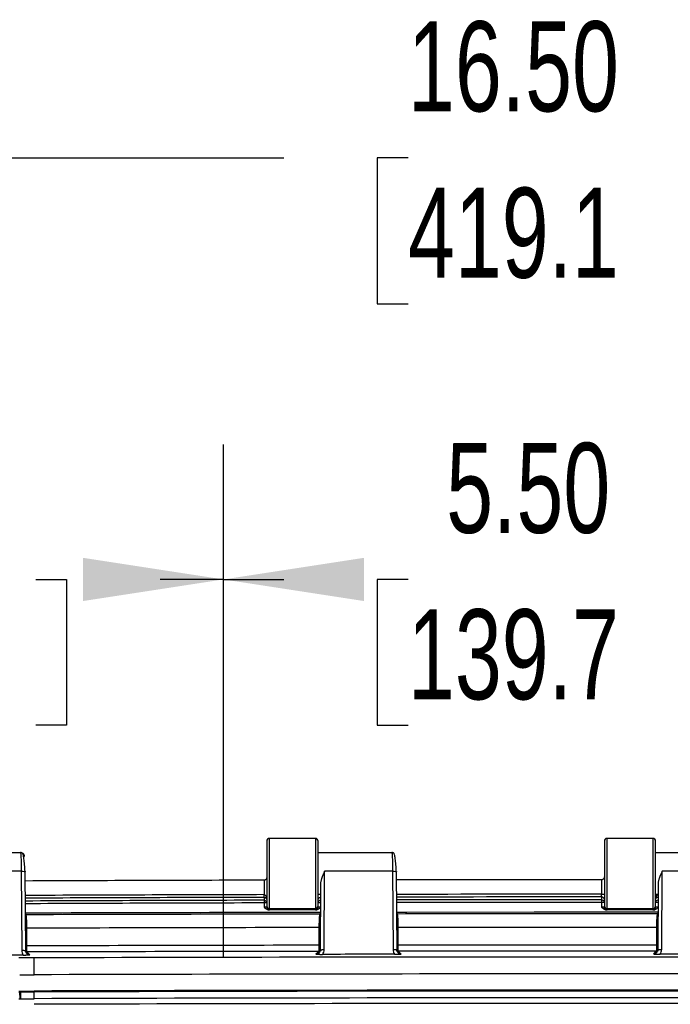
# Model space of a CAD drawing. Header units: inches. Extents: x 2 to 86, y 2 to 66.
# Tile 26 of 36: x 62.9 to 67.7, y 32.9 to 40.2. Entities that reach past the tile are written whole.
import ezdxf

# ---------------------------------------------------------------- set-up
doc = ezdxf.new("R2010")
doc.units = ezdxf.units.IN
doc.header["$LTSCALE"] = 8
doc.header["$MEASUREMENT"] = 0
doc.layers.add('DIMENSIONS', color=140, linetype='Continuous', lineweight=25)
doc.styles.add('SLDTEXTSTYLE0', font='TXT', dxfattribs={"width": 0.7})
doc.dimstyles.new('SLDDIMSTYLE4', dxfattribs={"dimtxt": 0.679688, "dimasz": 1.04, "dimexe": 0, "dimexo": 0.0625, "dimgap": 0.169922, "dimtad": 0, "dimtih": 1, "dimtoh": 1, "dimrnd": 1e-09, "dimzin": 4, "dimdsep": 46, "dimtxsty": 'SLDTEXTSTYLE0', "dimsah": 1, "dimcen": 0.09, "dimadec": 0, "dimazin": 1, "dimtfac": 1, "dimtofl": 0, "dimtmove": 0, "dimatfit": 3, "dimfxl": 0, "dimfrac": 2, "dimtolj": 1, "dimtzin": 12, "dimarcsym": 0})

# ---------------------------------------------------------------- blocks, each defined once
blk = doc.blocks.new('_D_15')
at = {"layer": 'DIMENSIONS'}
for p, q in [((58.8774, 33.2509), (58.8774, 37.0536)), ((64.3774, 33.2509), (64.3774, 37.0536)), ((58.8774, 36.0536), (59.4808, 36.0536)), ((60.4018, 36.0536), (60.1735, 36.0536)), ((60.1735, 36.0536), (60.1735, 34.9734)), ((62.987, 36.0536), (63.2152, 36.0536)), ((63.2152, 36.0536), (63.2152, 34.9734)), ((64.3774, 36.0536), (63.908, 36.0536)), ((60.1735, 34.9734), (60.4018, 34.9734)), ((63.2152, 34.9734), (62.987, 34.9734))]:
    blk.add_line(p, q, dxfattribs=at)
for points in [[(58.8774, 36.0536), (59.9174, 35.8936), (59.9174, 36.2136)], [(64.3774, 36.0536), (63.3374, 36.2136), (63.3374, 35.8936)]]:
    blk.add_solid(points, dxfattribs=at)
at = {"layer": 'DIMENSIONS', "char_height": 0.66667, "attachment_point": 1, "style": 'SLDTEXTSTYLE0'}
for s, insert in [('5.50', (60.6845, 37.0651)), ('139.7', (60.4018, 35.8327))]:
    blk.add_mtext(s, dxfattribs=dict(at, insert=insert))
blk = doc.blocks.new('_D_16')
at = {"layer": 'DIMENSIONS'}
for p, q in [((64.3774, 33.2509), (64.3774, 37.0536)), ((69.8774, 33.2509), (69.8774, 37.0536)), ((64.3774, 36.0536), (64.8227, 36.0536)), ((65.7437, 36.0536), (65.5155, 36.0536)), ((65.5155, 36.0536), (65.5155, 34.9734)), ((68.3289, 36.0536), (68.5571, 36.0536)), ((68.5571, 36.0536), (68.5571, 34.9734)), ((69.8774, 36.0536), (69.2499, 36.0536)), ((65.5155, 34.9734), (65.7437, 34.9734)), ((68.5571, 34.9734), (68.3289, 34.9734))]:
    blk.add_line(p, q, dxfattribs=at)
for points in [[(64.3774, 36.0536), (65.4174, 35.8936), (65.4174, 36.2136)], [(69.8774, 36.0536), (68.8374, 36.2136), (68.8374, 35.8936)]]:
    blk.add_solid(points, dxfattribs=at)
at = {"layer": 'DIMENSIONS', "char_height": 0.66667, "attachment_point": 1, "style": 'SLDTEXTSTYLE0'}
for s, insert in [('5.50', (66.0264, 37.0651)), ('139.7', (65.7437, 35.8327))]:
    blk.add_mtext(s, dxfattribs=dict(at, insert=insert))
blk = doc.blocks.new('_D_18')
at = {"layer": 'DIMENSIONS'}
for p, q in [((58.8774, 33.2509), (58.8774, 40.1753)), ((75.3774, 33.2509), (75.3774, 40.1753)), ((58.8774, 39.1753), (64.8227, 39.1753)), ((65.7437, 39.1753), (65.5155, 39.1753)), ((65.5155, 39.1753), (65.5155, 38.0951)), ((68.3289, 39.1753), (68.5571, 39.1753)), ((68.5571, 39.1753), (68.5571, 38.0951)), ((75.3774, 39.1753), (69.2499, 39.1753)), ((65.5155, 38.0951), (65.7437, 38.0951)), ((68.5571, 38.0951), (68.3289, 38.0951))]:
    blk.add_line(p, q, dxfattribs=at)
for points in [[(58.8774, 39.1753), (59.9174, 39.0153), (59.9174, 39.3353)], [(75.3774, 39.1753), (74.3374, 39.3353), (74.3374, 39.0153)]]:
    blk.add_solid(points, dxfattribs=at)
at = {"layer": 'DIMENSIONS', "char_height": 0.66667, "attachment_point": 1, "style": 'SLDTEXTSTYLE0'}
for s, insert in [('16.50', (65.7437, 40.1868)), ('419.1', (65.7437, 38.9544))]:
    blk.add_mtext(s, dxfattribs=dict(at, insert=insert))

msp = doc.modelspace()

# ---------------------------------------------------------------- linework, layer by layer
for p, q in [((65.0574, 34.1359), (64.7174, 34.1359)), ((64.7174, 33.616), (64.7174, 34.1359)), ((65.0574, 34.1359), (65.0574, 33.616)), ((67.5574, 34.1359), (67.2174, 34.1359)), ((67.2174, 33.616), (67.2174, 34.1359)), ((67.5574, 34.1359), (67.5574, 33.616)), ((64.6974, 34.1159), (64.6974, 33.636)), ((65.0774, 33.636), (65.0774, 34.1159)), ((67.1974, 34.1159), (67.1974, 33.636)), ((67.5774, 33.636), (67.5774, 34.1159)), ((62.3274, 34.0319), (62.8725, 34.0319)), ((65.0774, 34.0319), (65.6225, 34.0319)), ((67.5774, 34.0319), (68.1225, 34.0319)), ((62.8791, 33.8928), (62.3757, 33.8928)), ((62.8791, 33.8928), (62.8824, 33.3075)), ((62.9124, 33.3043), (62.909, 33.8895)), ((65.1224, 33.3123), (65.1257, 33.8928)), ((65.6291, 33.8928), (65.1257, 33.8928)), ((65.6291, 33.8928), (65.6324, 33.3131)), ((65.6623, 33.3099), (65.659, 33.8895)), ((67.6224, 33.3138), (67.6257, 33.8928)), ((68.1291, 33.8928), (67.6257, 33.8928)), ((64.6774, 33.8263), (64.6774, 33.7192)), ((64.6774, 33.8263), (64.6775, 33.8263)), ((65.0952, 33.7984), (65.0924, 33.3092)), ((67.1774, 33.8294), (67.1774, 33.7222)), ((67.5952, 33.7984), (67.5924, 33.3107)), ((65.0948, 33.7199), (65.0774, 33.7199)), ((67.1774, 33.7023), (67.1774, 33.681)), ((67.5948, 33.7199), (67.5774, 33.7199)), ((64.6774, 33.6779), (64.6774, 33.658)), ((64.6774, 33.658), (64.6774, 33.6268)), ((64.6974, 33.658), (64.6774, 33.658)), ((64.6974, 33.636), (64.6974, 33.6275)), ((64.7174, 33.616), (65.0574, 33.616)), ((64.7174, 33.6075), (64.7174, 33.616)), ((65.0574, 33.616), (65.0574, 33.6075)), ((65.0944, 33.659), (65.0774, 33.659)), ((65.0774, 33.6275), (65.0774, 33.636)), ((67.1774, 33.681), (67.1774, 33.6611)), ((67.1774, 33.6611), (67.1774, 33.6268)), ((67.1974, 33.6611), (67.1774, 33.6611)), ((67.1974, 33.636), (67.1974, 33.6275)), ((67.2174, 33.616), (67.5574, 33.616)), ((67.2174, 33.6075), (67.2174, 33.616)), ((67.5574, 33.616), (67.5574, 33.6075)), ((67.5944, 33.661), (67.5774, 33.661)), ((67.5774, 33.6275), (67.5774, 33.636)), ((62.9149, 33.5704), (62.9108, 33.5773)), ((65.063, 33.6072), (64.7118, 33.6072)), ((65.094, 33.582), (65.09, 33.5753)), ((65.6649, 33.576), (65.6608, 33.5829)), ((67.563, 33.6072), (67.2118, 33.6072)), ((67.594, 33.5835), (67.5899, 33.5767)), ((62.9211, 33.3397), (62.9211, 33.4708)), ((65.0837, 33.4757), (65.0837, 33.3445)), ((65.6711, 33.3453), (65.6711, 33.4764)), ((67.5837, 33.4771), (67.5837, 33.346)), ((62.9135, 33.2962), (62.9219, 33.2947)), ((62.9326, 33.2841), (62.9219, 33.2947)), ((62.9431, 33.2736), (62.9326, 33.2841)), ((65.0723, 33.2889), (65.0619, 33.2784)), ((65.083, 33.2996), (65.0723, 33.2889)), ((65.6635, 33.3018), (65.6718, 33.3004)), ((65.6825, 33.2897), (65.6718, 33.3004)), ((65.693, 33.2792), (65.6825, 33.2897)), ((67.5723, 33.2903), (67.5618, 33.2799)), ((67.583, 33.301), (67.5723, 33.2903)), ((67.5913, 33.3025), (67.583, 33.301)), ((62.8684, 33.0054), (62.8704, 33.0055)), ((62.8687, 32.9985), (62.8684, 33.0054)), ((62.8687, 32.9985), (62.8705, 32.9986)), ((62.8702, 32.9487), (62.8687, 32.9985)), ((62.8704, 33.0055), (62.8723, 33.0055)), ((62.8704, 33.0055), (62.8705, 32.9986)), ((62.8723, 32.9986), (62.8705, 32.9986)), ((62.8723, 33.0055), (62.8723, 32.9986)), ((62.9749, 32.9987), (62.9749, 33.0057)), ((62.8702, 32.9487), (62.8713, 32.9487)), ((62.8724, 32.9487), (62.8713, 32.9487))]:
    msp.add_line(p, q)
at = {"flags": 128}
msp.add_lwpolyline([(67.594, 33.5889), (66.678, 33.5889), (65.7354, 33.5882), (65.6583, 33.5882)], dxfattribs=at)
for centre, radius, start, end in [((64.7174, 34.1159), 0.02, 90, 180), ((65.0574, 34.1159), 0.02, 0, 90), ((67.2174, 34.1159), 0.02, 90, 180), ((67.5574, 34.1159), 0.02, 0, 90), ((67.1371, -954.2826), 988.112, 90.1426253, 90.2451417), ((67.1371, -954.2826), 988.112, 89.9976624, 90.0856845), ((67.1371, -954.2826), 988.0049, 90.1426465, 90.2451329), ((67.1371, -954.2826), 987.9849, 90.1426436, 90.2451313), ((67.1371, -954.2826), 988.0049, 89.9976621, 90.0856585), ((67.1371, -954.2826), 987.9849, 89.997662, 90.0856537), ((67.1371, -954.2826), 987.9636, 90.1426496, 90.2451296), ((67.1371, -954.2826), 987.9437, 90.1426496, 90.245128), ((64.7174, 33.636), 0.02, 180.00436, 270.00436), ((65.0574, 33.636), 0.02, 269.99564, 359.99564), ((67.1371, -954.2826), 987.9636, 89.997662, 90.0856485), ((67.1371, -954.2826), 987.9437, 89.997662, 90.0856436), ((67.2174, 33.636), 0.02, 180.00436, 270.00436), ((67.5574, 33.636), 0.02, 269.99564, 359.99564), ((67.1274, -1356.0339), 1389.6229, 90.0838394, 90.1739847), ((67.1274, -1356.0339), 1389.6107, 90.0840053, 90.1736865), ((67.1274, -1356.0339), 1389.6107, 89.9809287, 90.060302), ((67.1274, -1356.0339), 1389.5111, 90.0842696, 90.1734462), ((67.1274, -1356.0339), 1389.5111, 89.9811834, 90.0600511), ((67.1274, -1356.0339), 1389.38, 90.0842776, 90.1734626), ((67.1274, -1356.0339), 1389.38, 89.9811816, 90.0600568), ((67.1274, -1356.0339), 1389.335, 90.0843092, 90.1734338), ((67.1274, -1356.0339), 1389.2911, 89.8287142, 90.1712858), ((67.1274, -1356.0339), 1389.335, 89.9812121, 90.0600267), ((67.1274, -1356.0339), 1389.1663, 89.8287142, 90.1712858), ((62.861, 33.2509), 0.2456, 270.17595, 271.74159), ((62.861, 33.2509), 0.2526, 270.17595, 271.74159), ((67.1274, -1356.0339), 1389.0458, 89.8287142, 90.1712858), ((67.1274, -1356.0339), 1389.0389, 89.8287142, 90.1712858), ((62.861, 33.2509), 0.3024, 270.17595, 271.74159), ((67.1274, -1356.0339), 1388.9891, 89.8287142, 90.1712858), ((67.1274, -1356.0339), 1388.9474, 89.8287142, 90.1712858)]:
    msp.add_arc(centre, radius, start, end)
for points in [[(62.8725, 34.0319), (62.8725, 34.0319), (62.8726, 34.0319), (62.8726, 34.0319)], [(65.6225, 34.0319), (65.6225, 34.0319), (65.6226, 34.0319), (65.6226, 34.0319)], [(64.6774, 33.6992), (64.6774, 33.6921), (64.6774, 33.685), (64.6774, 33.6779)], [(67.1974, 33.6824), (67.1974, 33.6876), (67.1931, 33.698), (67.1826, 33.7023), (67.1774, 33.7023)], [(64.6774, 33.6779), (64.6826, 33.6779), (64.693, 33.6736), (64.6974, 33.6632), (64.6974, 33.658)], [(65.0774, 33.659), (65.0774, 33.6642), (65.0817, 33.6745), (65.0921, 33.6789), (65.0974, 33.6789)], [(67.1774, 33.681), (67.1826, 33.681), (67.1931, 33.6767), (67.1974, 33.6663), (67.1974, 33.6611)], [(67.2174, 33.6075), (67.2122, 33.6075), (67.2017, 33.6119), (67.1974, 33.6223), (67.1974, 33.6275)], [(67.5774, 33.661), (67.5774, 33.6662), (67.5817, 33.6766), (67.5922, 33.6809), (67.5974, 33.6809)], [(62.9165, 33.5656), (62.916, 33.5681), (62.9155, 33.5697), (62.9149, 33.5704)], [(64.7118, 33.6072), (64.7154, 33.6073), (64.7174, 33.6074), (64.7174, 33.6075)], [(65.0574, 33.6075), (65.0574, 33.6074), (65.0594, 33.6073), (65.063, 33.6072)], [(65.09, 33.5753), (65.0893, 33.5744), (65.0885, 33.5716), (65.0878, 33.5672)], [(65.6671, 33.5674), (65.6664, 33.5721), (65.6657, 33.575), (65.6649, 33.576)], [(67.2118, 33.6072), (67.2154, 33.6073), (67.2174, 33.6074), (67.2174, 33.6075)], [(67.5574, 33.6075), (67.5574, 33.6074), (67.5594, 33.6073), (67.563, 33.6072)], [(67.5899, 33.5767), (67.5891, 33.5757), (67.5884, 33.5726), (67.5876, 33.5676)], [(62.8939, 33.2721), (62.7163, 33.2716), (62.5387, 33.271), (62.3611, 33.2704)], [(62.9741, 33.2509), (62.9364, 33.2509), (62.8987, 33.2509), (62.861, 33.2509)], [(62.8824, 33.3075), (62.8825, 33.2949), (62.8866, 33.2823), (62.8939, 33.2721)], [(65.111, 33.2772), (65.1183, 33.2873), (65.1224, 33.2998), (65.1224, 33.3123)], [(65.6438, 33.2778), (65.4662, 33.2776), (65.2886, 33.2774), (65.111, 33.2772)], [(65.6324, 33.3131), (65.6324, 33.3005), (65.6365, 33.288), (65.6438, 33.2778)], [(67.611, 33.2785), (67.6182, 33.2888), (67.6224, 33.3012), (67.6224, 33.3138)], [(68.1438, 33.2783), (67.9662, 33.2784), (67.7886, 33.2785), (67.611, 33.2785)], [(62.8675, 33.1259), (62.9032, 33.1259), (62.9388, 33.126), (62.9745, 33.1261)], [(62.8723, 33.0055), (62.9065, 33.0055), (62.9407, 33.0056), (62.9749, 33.0057)], [(62.8723, 32.9986), (62.9065, 32.9986), (62.9407, 32.9986), (62.9749, 32.9987)], [(62.8724, 32.9487), (62.9066, 32.9488), (62.9408, 32.9488), (62.975, 32.9489)]]:
    msp.add_open_spline(points, degree=3)
for points, knots in [([(62.8726, 34.0319), (62.8742, 34.0315), (62.8758, 34.0165), (62.8775, 33.9788), (62.878, 33.9635), (62.8788, 33.9299), (62.879, 33.9115), (62.8791, 33.8928)], [0, 0, 0, 0, 0.5, 0.5, 0.75, 0.75, 1, 1, 1, 1]), ([(62.9026, 34.0019), (62.9026, 34.0098), (62.8993, 34.0176), (62.8883, 34.0287), (62.8804, 34.0319), (62.8726, 34.0319)], [0, 0, 0, 0, 0.5, 0.5, 1, 1, 1, 1]), ([(62.9069, 33.8909), (62.906, 33.9079), (62.9042, 33.9425), (62.8995, 33.9869), (62.8936, 34.0193), (62.8891, 34.0253), (62.8869, 34.0283)], [0, 0, 0, 0, 0.240889, 0.488203, 0.741624, 1, 1, 1, 1]), ([(65.6226, 34.0319), (65.6242, 34.0315), (65.6258, 34.0165), (65.6275, 33.9788), (65.628, 33.9635), (65.6288, 33.9299), (65.629, 33.9115), (65.6291, 33.8928)], [0, 0, 0, 0, 0.5, 0.5, 0.75, 0.75, 1, 1, 1, 1]), ([(65.6368, 34.0282), (65.6359, 34.0287), (65.6316, 34.0312), (65.6266, 34.0316), (65.6226, 34.0319)], [0, 0, 0, 0, 0.209804, 1, 1, 1, 1]), ([(65.6569, 33.8909), (65.656, 33.9079), (65.6542, 33.9425), (65.6495, 33.9869), (65.6436, 34.0193), (65.6391, 34.0253), (65.6369, 34.0283)], [0, 0, 0, 0, 0.240889, 0.488203, 0.741623, 1, 1, 1, 1]), ([(62.8791, 33.8928), (62.8872, 33.8928), (62.8953, 33.8925), (62.9064, 33.8913), (62.9095, 33.8904), (62.909, 33.8895)], [0, 0, 0, 0, 0.5, 0.5, 1, 1, 1, 1]), ([(64.6974, 33.8481), (64.6974, 33.8471), (64.6973, 33.8453), (64.6969, 33.8429), (64.6958, 33.8391), (64.6941, 33.8357), (64.6911, 33.8321), (64.6886, 33.8299), (64.6851, 33.8279), (64.6813, 33.8266), (64.6787, 33.8264), (64.6775, 33.8263)], [0, 0, 0, 0, 0.103274, 0.187288, 0.252041, 0.502972, 0.561719, 0.687693, 0.800921, 0.903915, 1, 1, 1, 1]), ([(65.1257, 33.8928), (65.1246, 33.8902), (65.1223, 33.8851), (65.119, 33.8777), (65.116, 33.8708), (65.1133, 33.8644), (65.1109, 33.8585), (65.1088, 33.8531), (65.107, 33.8482), (65.1053, 33.8435), (65.103, 33.837), (65.1004, 33.8288), (65.0979, 33.8193), (65.0962, 33.8107), (65.0952, 33.8029), (65.0952, 33.7981), (65.0952, 33.7958)], [0, 0, 0, 0, 0.081087, 0.15697, 0.227651, 0.29313, 0.353408, 0.408486, 0.458367, 0.503052, 0.551382, 0.656646, 0.754039, 0.843649, 0.925587, 1, 1, 1, 1]), ([(65.6291, 33.8928), (65.6372, 33.8928), (65.6453, 33.8925), (65.6564, 33.8913), (65.6595, 33.8904), (65.659, 33.8895)], [0, 0, 0, 0, 0.5, 0.5, 1, 1, 1, 1]), ([(67.1974, 33.8512), (67.1974, 33.8501), (67.1973, 33.8481), (67.1967, 33.8453), (67.1959, 33.8428), (67.1949, 33.8406), (67.1939, 33.8388), (67.1928, 33.8372), (67.1911, 33.8352), (67.1886, 33.833), (67.1851, 33.8309), (67.1813, 33.8296), (67.1787, 33.8294), (67.1774, 33.8294)], [0, 0, 0, 0, 0.110385, 0.21014, 0.299281, 0.377831, 0.445827, 0.503324, 0.561307, 0.687421, 0.800747, 0.903822, 1, 1, 1, 1]), ([(67.6257, 33.8928), (67.6245, 33.8901), (67.6222, 33.8849), (67.6189, 33.8774), (67.6158, 33.8704), (67.6131, 33.8639), (67.6107, 33.858), (67.6087, 33.8527), (67.6069, 33.8479), (67.6052, 33.8434), (67.603, 33.837), (67.6004, 33.8288), (67.5979, 33.8193), (67.5962, 33.8107), (67.5952, 33.8029), (67.5952, 33.7981), (67.5952, 33.7958)], [0, 0, 0, 0, 0.083339, 0.16088, 0.232626, 0.298576, 0.358731, 0.413094, 0.461665, 0.504447, 0.551297, 0.65685, 0.754398, 0.844026, 0.925844, 1, 1, 1, 1]), ([(64.6791, 33.6995), (64.6788, 33.7003), (64.6785, 33.7028), (64.6779, 33.7099), (64.6776, 33.7145), (64.6773, 33.7192)], [0, 0, 0, 0, 0.5, 0.5, 1, 1, 1, 1]), ([(64.6974, 33.6825), (64.6974, 33.6909), (64.6958, 33.6993), (64.6892, 33.7135), (64.6836, 33.7192), (64.6774, 33.7192)], [0, 0, 0, 0, 0.5, 0.5, 1, 1, 1, 1]), ([(64.6774, 33.6992), (64.6836, 33.6992), (64.6892, 33.6966), (64.6958, 33.6902), (64.6974, 33.6863), (64.6974, 33.6825)], [0, 0, 0, 0, 0.5, 0.5, 1, 1, 1, 1]), ([(65.0774, 33.6803), (65.0778, 33.6832), (65.0786, 33.689), (65.0839, 33.6955), (65.0896, 33.6991), (65.0933, 33.6995), (65.0946, 33.6997)], [0, 0, 0, 0, 0.3070626, 0.613484, 0.8553433, 1, 1, 1, 1]), ([(67.1774, 33.7222), (67.1826, 33.7222), (67.1878, 33.7222), (67.1952, 33.7222), (67.1974, 33.7222), (67.1974, 33.7222)], [0, 0, 0, 0, 0.5, 0.5, 1, 1, 1, 1]), ([(67.1774, 33.7023), (67.1774, 33.7027), (67.1774, 33.7051), (67.1774, 33.7123), (67.1774, 33.7173), (67.1774, 33.7222)], [0, 0, 0, 0, 0.5, 0.5, 1, 1, 1, 1]), ([(67.5974, 33.7221), (67.5912, 33.7221), (67.5856, 33.7164), (67.579, 33.7023), (67.5774, 33.6938), (67.5774, 33.6855)], [0, 0, 0, 0, 0.5, 0.5, 1, 1, 1, 1]), ([(67.5774, 33.6855), (67.5774, 33.6893), (67.579, 33.6931), (67.5856, 33.6996), (67.5912, 33.7022), (67.5974, 33.7022)], [0, 0, 0, 0, 0.5, 0.5, 1, 1, 1, 1]), ([(64.6974, 33.6275), (64.6974, 33.6273), (64.6952, 33.6272), (64.6879, 33.6269), (64.6826, 33.6268), (64.6774, 33.6268)], [0, 0, 0, 0, 0.5, 0.5, 1, 1, 1, 1]), ([(64.6774, 33.6268), (64.68, 33.6242), (64.6846, 33.6195), (64.6927, 33.6132), (64.7001, 33.6092), (64.7062, 33.6077), (64.7091, 33.6073), (64.7107, 33.6072), (64.7114, 33.6072), (64.7118, 33.6072)], [0, 0, 0, 0, 0.272421, 0.484694, 0.755305, 0.885364, 0.945056, 0.973716, 1, 1, 1, 1]), ([(64.6974, 33.6275), (64.6974, 33.6223), (64.6996, 33.6171), (64.707, 33.6097), (64.7122, 33.6075), (64.7174, 33.6075)], [0, 0, 0, 0, 0.5, 0.5, 1, 1, 1, 1]), ([(65.0574, 33.6075), (65.0626, 33.6075), (65.0678, 33.6097), (65.0752, 33.6171), (65.0774, 33.6223), (65.0774, 33.6275)], [0, 0, 0, 0, 0.5, 0.5, 1, 1, 1, 1]), ([(65.063, 33.6072), (65.0631, 33.6072), (65.0632, 33.6072), (65.0636, 33.6072), (65.0643, 33.6072), (65.0657, 33.6073), (65.0686, 33.6077), (65.0747, 33.6093), (65.0821, 33.6132), (65.0902, 33.6195), (65.0948, 33.6242), (65.0974, 33.6268)], [0, 0, 0, 0, 0.006821, 0.013765, 0.027789, 0.056397, 0.115975, 0.245777, 0.515984, 0.728923, 1, 1, 1, 1]), ([(65.0974, 33.6268), (65.0922, 33.6268), (65.087, 33.6269), (65.0796, 33.6272), (65.0774, 33.6273), (65.0774, 33.6275)], [0, 0, 0, 0, 0.5, 0.5, 1, 1, 1, 1]), ([(67.1974, 33.6275), (67.1974, 33.6273), (67.1953, 33.6272), (67.1878, 33.6269), (67.1826, 33.6268), (67.1774, 33.6268)], [0, 0, 0, 0, 0.5, 0.5, 1, 1, 1, 1]), ([(67.1774, 33.6268), (67.18, 33.6242), (67.1846, 33.6195), (67.1927, 33.6132), (67.2001, 33.6093), (67.2062, 33.6077), (67.2091, 33.6073), (67.2105, 33.6072), (67.2112, 33.6072), (67.2116, 33.6072), (67.2117, 33.6072), (67.2118, 33.6072)], [0, 0, 0, 0, 0.271028, 0.484012, 0.754216, 0.884017, 0.943593, 0.972202, 0.986225, 0.993169, 1, 1, 1, 1]), ([(67.5574, 33.6075), (67.5626, 33.6075), (67.5678, 33.6097), (67.5752, 33.6171), (67.5774, 33.6223), (67.5774, 33.6275)], [0, 0, 0, 0, 0.5, 0.5, 1, 1, 1, 1]), ([(67.563, 33.6072), (67.5634, 33.6072), (67.5641, 33.6072), (67.5657, 33.6073), (67.5686, 33.6077), (67.5747, 33.6092), (67.5821, 33.6132), (67.5902, 33.6195), (67.5948, 33.6242), (67.5974, 33.6268)], [0, 0, 0, 0, 0.026292, 0.054951, 0.114642, 0.2447, 0.515309, 0.727516, 1, 1, 1, 1]), ([(67.5974, 33.6268), (67.5922, 33.6268), (67.5869, 33.6269), (67.5796, 33.6272), (67.5774, 33.6273), (67.5774, 33.6275)], [0, 0, 0, 0, 0.5, 0.5, 1, 1, 1, 1]), ([(62.9211, 33.4708), (62.9211, 33.4916), (62.9206, 33.5123), (62.919, 33.5461), (62.9178, 33.559), (62.9165, 33.5656)], [0, 0, 0, 0, 0.5, 0.5, 1, 1, 1, 1]), ([(65.0878, 33.5672), (65.0866, 33.5594), (65.0856, 33.5464), (65.0841, 33.5142), (65.0837, 33.4949), (65.0837, 33.4757)], [0, 0, 0, 0, 0.5, 0.5, 1, 1, 1, 1]), ([(65.6711, 33.4764), (65.6711, 33.4955), (65.6707, 33.5145), (65.6693, 33.5465), (65.6683, 33.5595), (65.6671, 33.5674)], [0, 0, 0, 0, 0.5, 0.5, 1, 1, 1, 1]), ([(67.5876, 33.5676), (67.5865, 33.5596), (67.5855, 33.5466), (67.5841, 33.5148), (67.5837, 33.496), (67.5837, 33.4771)], [0, 0, 0, 0, 0.5, 0.5, 1, 1, 1, 1]), ([(62.9067, 33.4708), (62.9075, 33.4708), (62.9101, 33.4708), (62.915, 33.4708), (62.919, 33.4708), (62.9211, 33.4708)], [0, 0, 0, 0, 0.191958, 0.595979, 1, 1, 1, 1]), ([(65.0975, 33.4757), (65.0969, 33.4757), (65.0945, 33.4757), (65.0898, 33.4757), (65.0858, 33.4757), (65.0837, 33.4757)], [0, 0, 0, 0, 0.154795, 0.577398, 1, 1, 1, 1]), ([(65.6573, 33.4764), (65.6579, 33.4764), (65.6603, 33.4764), (65.665, 33.4764), (65.669, 33.4764), (65.6711, 33.4764)], [0, 0, 0, 0, 0.1548966, 0.5774483, 1, 1, 1, 1]), ([(67.5975, 33.4771), (67.5969, 33.4771), (67.5945, 33.4771), (67.5898, 33.4771), (67.5858, 33.4771), (67.5837, 33.4771)], [0, 0, 0, 0, 0.155413, 0.577707, 1, 1, 1, 1]), ([(62.907, 33.3397), (62.9077, 33.3397), (62.9102, 33.3397), (62.915, 33.3397), (62.919, 33.3397), (62.9211, 33.3397)], [0, 0, 0, 0, 0.17303, 0.586515, 1, 1, 1, 1]), ([(62.9219, 33.2947), (62.9217, 33.2953), (62.9215, 33.3005), (62.9212, 33.3169), (62.9211, 33.3283), (62.9211, 33.3397)], [0, 0, 0, 0, 0.5, 0.5, 1, 1, 1, 1]), ([(65.0837, 33.3445), (65.0837, 33.3332), (65.0837, 33.3218), (65.0834, 33.3054), (65.0832, 33.3002), (65.083, 33.2996)], [0, 0, 0, 0, 0.5, 0.5, 1, 1, 1, 1]), ([(65.0976, 33.3445), (65.0969, 33.3445), (65.0945, 33.3445), (65.0898, 33.3445), (65.0858, 33.3445), (65.0837, 33.3445)], [0, 0, 0, 0, 0.159063, 0.579532, 1, 1, 1, 1]), ([(65.657, 33.3453), (65.6577, 33.3453), (65.6602, 33.3453), (65.665, 33.3453), (65.669, 33.3453), (65.6711, 33.3453)], [0, 0, 0, 0, 0.173029, 0.586515, 1, 1, 1, 1]), ([(65.6718, 33.3004), (65.6716, 33.3009), (65.6715, 33.3061), (65.6712, 33.3225), (65.6711, 33.3339), (65.6711, 33.3453)], [0, 0, 0, 0, 0.5, 0.5, 1, 1, 1, 1]), ([(67.5837, 33.346), (67.5837, 33.3346), (67.5837, 33.3233), (67.5834, 33.3067), (67.5832, 33.3016), (67.583, 33.301)], [0, 0, 0, 0, 0.5, 0.5, 1, 1, 1, 1]), ([(67.5978, 33.346), (67.5971, 33.346), (67.5946, 33.346), (67.5898, 33.346), (67.5858, 33.346), (67.5837, 33.346)], [0, 0, 0, 0, 0.1730035, 0.5865018, 1, 1, 1, 1]), ([(62.8824, 33.3075), (62.8844, 33.3075), (62.8885, 33.3075), (62.8943, 33.3073), (62.8997, 33.307), (62.9043, 33.3066), (62.908, 33.3061), (62.9096, 33.3058), (62.9104, 33.3056)], [0, 0, 0, 0, 0.168258, 0.336516, 0.504774, 0.673032, 0.84129, 1, 1, 1, 1]), ([(62.8939, 33.2721), (62.8953, 33.2721), (62.898, 33.2722), (62.9021, 33.2722), (62.906, 33.2722), (62.9099, 33.2723), (62.9137, 33.2724), (62.9174, 33.2725), (62.9238, 33.2728), (62.9327, 33.2731), (62.9395, 33.2734), (62.9431, 33.2736)], [0, 0, 0, 0, 0.071475, 0.143171, 0.214906, 0.286458, 0.357613, 0.42819, 0.49807, 0.738063, 1, 1, 1, 1]), ([(62.9218, 33.2824), (62.919, 33.2857), (62.9132, 33.2924), (62.9113, 33.3012), (62.9103, 33.3056)], [0, 0, 0, 0, 0.4890668, 1, 1, 1, 1]), ([(62.9104, 33.3056), (62.9105, 33.3056), (62.9114, 33.3054), (62.9123, 33.3049), (62.9123, 33.3045), (62.9124, 33.3043)], [0, 0, 0, 0, 0.02759, 0.513795, 1, 1, 1, 1]), ([(62.9218, 33.2825), (62.9217, 33.2825), (62.9182, 33.2848), (62.9141, 33.2926), (62.9129, 33.3003), (62.9124, 33.3043)], [0, 0, 0, 0, 0.0145998, 0.5061066, 1, 1, 1, 1]), ([(62.9171, 33.2889), (62.9188, 33.2877), (62.9235, 33.2847), (62.9291, 33.2843), (62.9326, 33.2841)], [0, 0, 0, 0, 0.373926, 1, 1, 1, 1]), ([(62.9431, 33.2736), (62.9411, 33.2738), (62.9371, 33.274), (62.9295, 33.2764), (62.9249, 33.2801), (62.9218, 33.2825)], [0, 0, 0, 0, 0.2514309, 0.5047651, 1, 1, 1, 1]), ([(62.9745, 33.1261), (62.9744, 33.1419), (62.9744, 33.1578), (62.9743, 33.1872), (62.9743, 33.2007), (62.9742, 33.2349), (62.9741, 33.2493), (62.9741, 33.2509)], [0, 0, 0, 0, 0.25, 0.25, 0.5, 0.5, 1, 1, 1, 1]), ([(65.0831, 33.2873), (65.08, 33.2849), (65.0755, 33.2812), (65.0678, 33.2788), (65.0639, 33.2786), (65.0619, 33.2784)], [0, 0, 0, 0, 0.495288, 0.748598, 1, 1, 1, 1]), ([(65.0619, 33.2784), (65.0643, 33.2783), (65.0689, 33.2781), (65.0763, 33.2778), (65.0834, 33.2776), (65.0903, 33.2773), (65.097, 33.2772), (65.1039, 33.2771), (65.1087, 33.2772), (65.111, 33.2772)], [0, 0, 0, 0, 0.1773964, 0.3443299, 0.502162, 0.6248555, 0.7493975, 0.8748248, 1, 1, 1, 1]), ([(65.0878, 33.2937), (65.0861, 33.2926), (65.0814, 33.2896), (65.0758, 33.2892), (65.0723, 33.2889)], [0, 0, 0, 0, 0.3735743, 1, 1, 1, 1]), ([(65.0954, 33.3025), (65.0951, 33.3023), (65.0916, 33.2999), (65.0871, 33.2998), (65.083, 33.2996)], [0, 0, 0, 0, 0.08648, 1, 1, 1, 1]), ([(65.0945, 33.3104), (65.0936, 33.306), (65.0916, 33.2973), (65.0859, 33.2905), (65.0831, 33.2872)], [0, 0, 0, 0, 0.510929, 1, 1, 1, 1]), ([(65.0925, 33.3091), (65.0925, 33.3093), (65.0926, 33.3097), (65.0934, 33.3102), (65.0944, 33.3104), (65.0944, 33.3104)], [0, 0, 0, 0, 0.486204, 0.972409, 1, 1, 1, 1]), ([(65.0944, 33.3104), (65.0952, 33.3105), (65.0968, 33.3109), (65.1005, 33.3114), (65.1052, 33.3118), (65.1105, 33.3121), (65.1163, 33.3123), (65.1204, 33.3123), (65.1224, 33.3123)], [0, 0, 0, 0, 0.15871, 0.326968, 0.495226, 0.663484, 0.831742, 1, 1, 1, 1]), ([(65.6324, 33.3131), (65.6344, 33.3131), (65.6385, 33.3131), (65.6443, 33.3129), (65.6497, 33.3126), (65.6543, 33.3122), (65.658, 33.3117), (65.6596, 33.3113), (65.6604, 33.3112)], [0, 0, 0, 0, 0.168258, 0.336516, 0.504774, 0.673032, 0.84129, 1, 1, 1, 1]), ([(65.6438, 33.2778), (65.6452, 33.2778), (65.6479, 33.2778), (65.652, 33.2778), (65.6559, 33.2779), (65.6598, 33.278), (65.6636, 33.278), (65.6673, 33.2782), (65.6737, 33.2784), (65.6826, 33.2787), (65.6894, 33.279), (65.693, 33.2792)], [0, 0, 0, 0, 0.071472, 0.143164, 0.214898, 0.286451, 0.357607, 0.428187, 0.49807, 0.738041, 1, 1, 1, 1]), ([(65.6718, 33.288), (65.6689, 33.2913), (65.6632, 33.298), (65.6612, 33.3068), (65.6603, 33.3112)], [0, 0, 0, 0, 0.489069, 1, 1, 1, 1]), ([(65.6604, 33.3112), (65.6604, 33.3112), (65.6614, 33.3109), (65.6622, 33.3105), (65.6623, 33.3101), (65.6623, 33.3099)], [0, 0, 0, 0, 0.027591, 0.513796, 1, 1, 1, 1]), ([(65.6717, 33.2881), (65.6716, 33.2882), (65.6682, 33.2905), (65.6641, 33.2982), (65.6629, 33.3059), (65.6623, 33.3099)], [0, 0, 0, 0, 0.014558, 0.506092, 1, 1, 1, 1]), ([(65.667, 33.2945), (65.6688, 33.2933), (65.6734, 33.2903), (65.679, 33.2899), (65.6825, 33.2897)], [0, 0, 0, 0, 0.374164, 1, 1, 1, 1]), ([(65.693, 33.2792), (65.691, 33.2794), (65.687, 33.2796), (65.6794, 33.282), (65.6748, 33.2857), (65.6717, 33.2881)], [0, 0, 0, 0, 0.251417, 0.504739, 1, 1, 1, 1]), ([(67.5832, 33.2889), (67.5802, 33.2864), (67.5755, 33.2827), (67.5678, 33.2803), (67.5638, 33.28), (67.5618, 33.2799)], [0, 0, 0, 0, 0.498829, 0.750405, 1, 1, 1, 1]), ([(67.5618, 33.2799), (67.5642, 33.2798), (67.5689, 33.2795), (67.5763, 33.2792), (67.5854, 33.2789), (67.5947, 33.2787), (67.6028, 33.2786), (67.6069, 33.2786), (67.6092, 33.2785), (67.6104, 33.2786), (67.6109, 33.2786)], [0, 0, 0, 0, 0.1773422, 0.3447172, 0.5029036, 0.752367, 0.8767946, 0.9389463, 0.9700651, 1, 1, 1, 1]), ([(67.5877, 33.2951), (67.586, 33.294), (67.5814, 33.291), (67.5758, 33.2906), (67.5723, 33.2903)], [0, 0, 0, 0, 0.3709401, 1, 1, 1, 1]), ([(67.5945, 33.3119), (67.5936, 33.3075), (67.5916, 33.2989), (67.586, 33.2921), (67.5832, 33.2888)], [0, 0, 0, 0, 0.510812, 1, 1, 1, 1]), ([(67.5925, 33.3105), (67.5925, 33.3107), (67.5926, 33.3112), (67.5934, 33.3116), (67.5944, 33.3118), (67.5944, 33.3118)], [0, 0, 0, 0, 0.486204, 0.972408, 1, 1, 1, 1]), ([(67.5944, 33.3118), (67.5952, 33.312), (67.5968, 33.3124), (67.6005, 33.3129), (67.6052, 33.3133), (67.6105, 33.3136), (67.6163, 33.3138), (67.6204, 33.3138), (67.6224, 33.3138)], [0, 0, 0, 0, 0.158709, 0.326968, 0.495226, 0.663484, 0.831742, 1, 1, 1, 1]), ([(62.8705, 32.9986), (62.8705, 32.9981), (62.8705, 32.9966), (62.8706, 32.9912), (62.8707, 32.9873), (62.8708, 32.9777), (62.8709, 32.9721), (62.8711, 32.9604), (62.8712, 32.9544), (62.8713, 32.9487)], [0, 0, 0, 0, 0.25, 0.25, 0.5, 0.5, 0.75, 0.75, 1, 1, 1, 1]), ([(62.8723, 32.9986), (62.8723, 32.9975), (62.8723, 32.9916), (62.8724, 32.9735), (62.8724, 32.9611), (62.8724, 32.9487)], [0, 0, 0, 0, 0.5, 0.5, 1, 1, 1, 1]), ([(62.975, 32.9489), (62.975, 32.9613), (62.975, 32.9736), (62.9749, 32.9917), (62.9749, 32.9976), (62.9749, 32.9987)], [0, 0, 0, 0, 0.5, 0.5, 1, 1, 1, 1])]:
    msp.add_open_spline(points, degree=3, knots=knots)

# ---------------------------------------------------------------- dimensions: what is measured, and where the dimension line sits
at = {"layer": 'DIMENSIONS'}
dim = msp.add_linear_dim(base=(75.3774, 39.1753), p1=(58.8774, 32.8509), p2=(75.3774, 32.8509), angle=0, dimstyle='SLDDIMSTYLE4', dxfattribs=at)
dim.commit()
dim.dimension.update_dxf_attribs({"geometry": '_D_18', "text_midpoint": (67.0363, 39.1753), "dimtype": 160})
for base, p1, p2, picture, middle in [((64.3774, 36.0536), (58.8774, 32.8509), (64.3774, 32.8509), '_D_15', (61.6944, 36.0536)), ((69.8774, 36.0536), (64.3774, 32.8509), (69.8774, 32.8509), '_D_16', (67.0363, 36.0536))]:
    dim = msp.add_linear_dim(base=base, p1=p1, p2=p2, dimstyle='SLDDIMSTYLE4', dxfattribs=at)
    dim.commit()
    dim.dimension.update_dxf_attribs({"geometry": picture, "text_midpoint": middle, "dimtype": 160})

doc.saveas('drawing.dxf')
